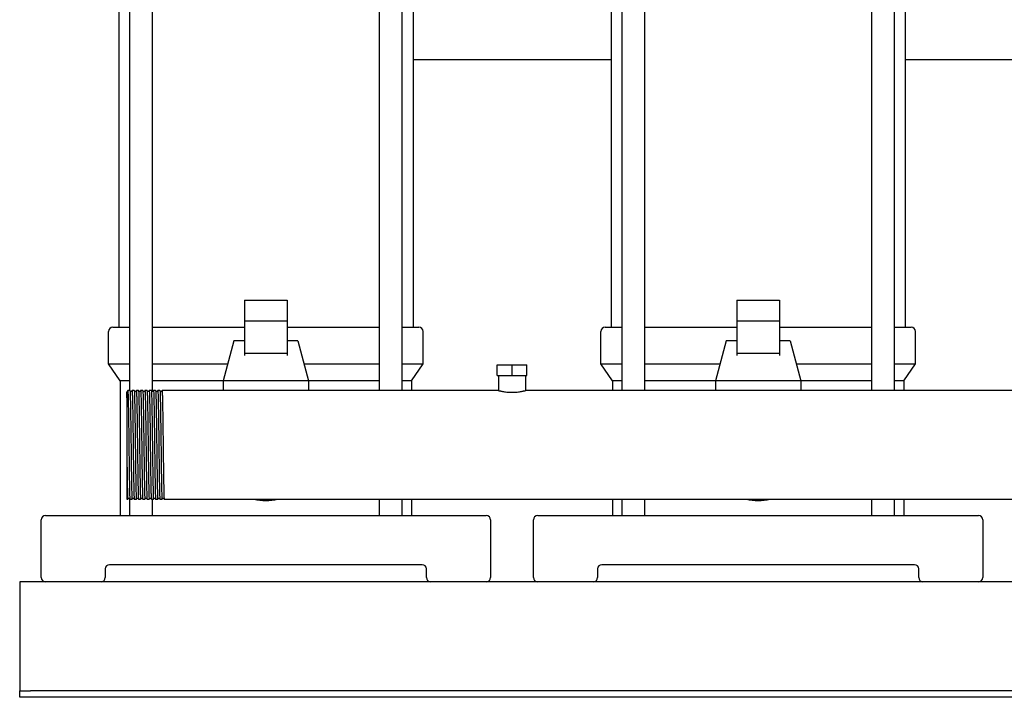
# Model space of a CAD drawing. Header units: millimetres. Extents: x 16 to 1880, y 11 to 1176.
# Tile 1 of 6: x 45 to 505, y 11 to 328. Entities that reach past the tile are written whole.
import ezdxf

# ---------------------------------------------------------------- set-up
doc = ezdxf.new("R2010")
doc.units = ezdxf.units.MM

msp = doc.modelspace()

# ---------------------------------------------------------------- linework, layer by layer
at = {"color": 7, "linetype": 'Continuous', "lineweight": 25}
for p, q in [((91.55, 498.44), (91.55, 184.44)), ((96.58, 498.44), (96.58, 154.84)), ((107.34, 154.33), (107.34, 498.44)), ((213.25, 498.44), (213.25, 154.84)), ((224.01, 154.84), (224.01, 498.44)), ((229.05, 498.44), (229.05, 184.44)), ((321.55, 498.44), (321.55, 184.44)), ((326.58, 498.44), (326.58, 154.84)), ((337.34, 154.84), (337.34, 498.44)), ((443.25, 498.44), (443.25, 154.84)), ((454.01, 154.84), (454.01, 498.44)), ((459.05, 498.44), (459.05, 184.44)), ((321.55, 309.44), (229.05, 309.44)), ((551.55, 309.44), (459.05, 309.44)), ((150.3, 197.13), (150.3, 187.24)), ((150.3, 197.13), (170.3, 197.13)), ((170.3, 197.13), (170.3, 187.24)), ((380.3, 197.13), (380.3, 187.24)), ((380.3, 197.13), (400.3, 197.13)), ((400.3, 197.13), (400.3, 187.24)), ((88.8, 184.44), (96.58, 184.44)), ((107.34, 184.44), (150.3, 184.44)), ((170.3, 187.24), (150.3, 187.24)), ((150.3, 187.24), (150.3, 172.22)), ((170.3, 187.24), (170.3, 172.22)), ((170.3, 184.44), (213.25, 184.44)), ((224.01, 184.44), (231.8, 184.44)), ((318.8, 184.44), (326.58, 184.44)), ((337.34, 184.44), (380.3, 184.44)), ((380.3, 187.24), (380.3, 172.22)), ((400.3, 187.24), (380.3, 187.24)), ((400.3, 187.24), (400.3, 172.22)), ((400.3, 184.44), (443.25, 184.44)), ((454.01, 184.44), (461.8, 184.44)), ((86.8, 167.29), (86.8, 182.44)), ((233.8, 167.29), (233.8, 182.44)), ((316.8, 167.29), (316.8, 182.44)), ((463.8, 167.29), (463.8, 182.44)), ((145.3, 178.09), (140.3, 159.34)), ((150.3, 178.09), (145.3, 178.09)), ((175.3, 178.09), (170.3, 178.09)), ((175.3, 178.09), (180.3, 159.34)), ((375.3, 178.09), (370.3, 159.34)), ((380.3, 178.09), (375.3, 178.09)), ((405.3, 178.09), (400.3, 178.09)), ((405.3, 178.09), (410.3, 159.34)), ((170.3, 172.22), (150.3, 172.22)), ((150.3, 172.22), (150.3, 171.28)), ((170.3, 172.22), (170.3, 171.28)), ((400.3, 172.22), (380.3, 172.22)), ((380.3, 172.22), (380.3, 171.28)), ((400.3, 172.22), (400.3, 171.28)), ((86.8, 167.29), (96.58, 167.29)), ((92.3, 159.44), (86.8, 167.29)), ((107.34, 167.29), (142.42, 167.29)), ((178.18, 167.29), (213.25, 167.29)), ((224.01, 167.29), (233.8, 167.29)), ((228.3, 159.44), (233.8, 167.29)), ((268.3, 161.84), (268.3, 166.84)), ((268.3, 166.84), (275.3, 166.84)), ((275.3, 161.84), (275.3, 166.84)), ((275.3, 166.84), (282.3, 166.84)), ((282.3, 161.84), (282.3, 166.84)), ((316.8, 167.29), (326.58, 167.29)), ((322.3, 159.44), (316.8, 167.29)), ((337.34, 167.29), (372.42, 167.29)), ((408.18, 167.29), (443.25, 167.29)), ((454.01, 167.29), (463.8, 167.29)), ((458.3, 159.44), (463.8, 167.29)), ((268.3, 161.84), (275.3, 161.84)), ((268.95, 161.84), (268.95, 154.84)), ((275.3, 161.84), (282.3, 161.84)), ((281.65, 161.84), (281.65, 154.84)), ((96.58, 159.44), (92.3, 159.44)), ((92.3, 159.44), (92.3, 96.44)), ((140.3, 159.34), (107.34, 159.44)), ((180.3, 159.34), (140.3, 159.34)), ((140.3, 159.34), (140.3, 154.84)), ((213.25, 159.44), (180.3, 159.34)), ((180.3, 159.34), (180.3, 154.84)), ((228.3, 159.44), (224.01, 159.44)), ((228.3, 159.44), (228.3, 154.84)), ((326.58, 159.44), (322.3, 159.44)), ((322.3, 159.44), (322.3, 154.84)), ((370.3, 159.34), (337.34, 159.44)), ((370.3, 159.34), (370.3, 154.84)), ((410.3, 159.34), (370.3, 159.34)), ((443.25, 159.44), (410.3, 159.34)), ((410.3, 159.34), (410.3, 154.84)), ((458.3, 159.44), (454.01, 159.44)), ((458.3, 159.44), (458.3, 154.84)), ((96.8, 154.83), (95.8, 154.84)), ((98.8, 154.83), (97.8, 154.84)), ((100.8, 154.83), (99.8, 154.84)), ((102.8, 154.83), (101.8, 154.84)), ((104.8, 154.83), (103.8, 154.84)), ((106.8, 154.83), (105.8, 154.84)), ((108.8, 154.83), (107.8, 154.84)), ((110.8, 154.83), (109.8, 154.84)), ((112.8, 154.84), (111.8, 154.84)), ((113.8, 154.84), (112.8, 154.84)), ((268.95, 154.84), (113.8, 154.84)), ((695.3, 154.84), (281.65, 154.84)), ((95.3, 129.32), (95.3, 104.04)), ((95.3, 104.04), (95.8, 104.04)), ((96.58, 104.32), (96.58, 96.44)), ((96.8, 104.04), (97.8, 104.04)), ((98.8, 104.04), (99.8, 104.04)), ((100.8, 104.04), (101.8, 104.04)), ((102.8, 104.04), (103.8, 104.04)), ((104.8, 104.04), (105.8, 104.04)), ((106.8, 104.04), (107.8, 104.04)), ((107.34, 96.44), (107.34, 104.04)), ((108.8, 104.04), (109.8, 104.04)), ((110.8, 104.04), (111.8, 104.04)), ((112.8, 104.04), (695.3, 104.04)), ((213.25, 104.04), (213.25, 96.44)), ((224.01, 96.44), (224.01, 104.04)), ((228.3, 104.04), (228.3, 96.44)), ((322.3, 104.04), (322.3, 96.44)), ((326.58, 104.04), (326.58, 96.44)), ((337.34, 96.44), (337.34, 104.04)), ((443.25, 104.04), (443.25, 96.44)), ((454.01, 96.44), (454.01, 104.04)), ((458.3, 104.04), (458.3, 96.44)), ((55.3, 67.44), (55.3, 94.44)), ((57.3, 96.44), (68.3, 96.44)), ((68.3, 96.44), (252.3, 96.44)), ((252.3, 96.44), (263.3, 96.44)), ((265.3, 94.44), (265.3, 67.44)), ((285.3, 67.44), (285.3, 94.44)), ((287.3, 96.44), (298.3, 96.44)), ((298.3, 96.44), (482.3, 96.44)), ((482.3, 96.44), (493.3, 96.44)), ((495.3, 94.44), (495.3, 67.44)), ((85.3, 71.44), (85.3, 67.44)), ((233.3, 73.44), (87.3, 73.44)), ((235.3, 67.44), (235.3, 71.44)), ((315.3, 71.44), (315.3, 67.44)), ((463.3, 73.44), (317.3, 73.44)), ((465.3, 67.44), (465.3, 71.44)), ((905.3, 65.44), (45.3, 65.44)), ((45.3, 65.44), (45.3, 60.44)), ((45.3, 60.44), (45.3, 16.44)), ((45.3, 16.44), (45.3, 14.44)), ((45.3, 11.44), (45.3, 14.44)), ((45.3, 14.44), (50.3, 14.44)), ((900.3, 14.44), (50.3, 14.44)), ((50.3, 11.44), (45.3, 11.44)), ((900.3, 11.44), (50.3, 11.44))]:
    msp.add_line(p, q, dxfattribs=at)
for centre, radius, start, end in [((88.8, 182.44), 2, 90, 180), ((231.8, 182.44), 2, 0, 90), ((318.8, 182.44), 2, 90, 180), ((461.8, 182.44), 2, 0, 90), ((160.3, 129.44), 26, 257.6671, 282.3329), ((390.3, 129.44), 26, 257.6671, 282.3329), ((57.3, 94.44), 2, 90, 180), ((263.3, 94.44), 2, 0, 90), ((287.3, 94.44), 2, 90, 180), ((493.3, 94.44), 2, 0, 90), ((87.3, 71.44), 2, 90, 180), ((233.3, 71.44), 2, 0, 90), ((317.3, 71.44), 2, 90, 180), ((463.3, 71.44), 2, 0, 90), ((57.3, 67.44), 2, 180, 270), ((83.3, 67.44), 2, 270, 0), ((237.3, 67.44), 2, 180, 270), ((263.3, 67.44), 2, 270, 0), ((287.3, 67.44), 2, 180, 270), ((313.3, 67.44), 2, 270, 0), ((467.3, 67.44), 2, 180, 270), ((493.3, 67.44), 2, 270, 0)]:
    msp.add_arc(centre, radius, start, end, dxfattribs=at)
for points, knots in [([(95.3, 151.38), (95.32, 152.14), (95.37, 153.65), (95.42, 154.49), (95.45, 154.33), (95.45, 154.31)], [0, 0, 0, 0, 0.466861, 0.931559, 1, 1, 1, 1]), ([(95.3, 154.28), (95.3, 154.23), (95.3, 154.13), (95.3, 153.48), (95.3, 152.83), (95.3, 152.4), (95.3, 151.92), (95.3, 151.56), (95.3, 151.38)], [0, 0, 0, 0, 0.281976, 0.597701, 0.697627, 0.797843, 0.898564, 1, 1, 1, 1]), ([(95.79, 154.83), (95.74, 154.76), (95.62, 154.61), (95.51, 154.46), (95.45, 154.39)], [0, 0, 0, 0, 0.5, 1, 1, 1, 1]), ([(95.79, 154.83), (95.8, 154.81), (95.82, 155), (95.86, 154.44), (95.92, 153.07), (95.99, 150.69), (96.05, 147.51), (96.11, 143.64), (96.18, 139.22), (96.24, 134.42), (96.28, 131.11), (96.3, 129.44)], [0, 0, 0, 0, 0.010034, 0.133252, 0.257909, 0.381604, 0.504404, 0.628964, 0.753042, 0.875633, 1, 1, 1, 1]), ([(97.14, 154.39), (97.09, 154.46), (96.97, 154.61), (96.86, 154.76), (96.8, 154.83)], [0, 0, 0, 0, 0.4999996, 1, 1, 1, 1]), ([(96.8, 154.83), (96.82, 154.71), (96.86, 154.52), (96.92, 153.04), (96.98, 150.69), (97.04, 147.51), (97.11, 143.64), (97.17, 139.22), (97.23, 134.42), (97.27, 131.11), (97.3, 129.44)], [0, 0, 0, 0, 0.115499, 0.24271, 0.368937, 0.494253, 0.621365, 0.747984, 0.873086, 1, 1, 1, 1]), ([(97.45, 154.39), (97.4, 154.35), (97.3, 154.27), (97.2, 154.35), (97.14, 154.39)], [0, 0, 0, 0, 0.5, 1, 1, 1, 1]), ([(97.79, 154.83), (97.74, 154.76), (97.62, 154.61), (97.51, 154.46), (97.45, 154.39)], [0, 0, 0, 0, 0.5, 1, 1, 1, 1]), ([(97.79, 154.83), (97.8, 154.81), (97.82, 155), (97.86, 154.44), (97.92, 153.07), (97.99, 150.69), (98.05, 147.51), (98.11, 143.64), (98.18, 139.22), (98.24, 134.42), (98.28, 131.11), (98.3, 129.44)], [0, 0, 0, 0, 0.010039, 0.133256, 0.257913, 0.381607, 0.504407, 0.628966, 0.753043, 0.875634, 1, 1, 1, 1]), ([(99.14, 154.39), (99.09, 154.46), (98.97, 154.61), (98.86, 154.76), (98.8, 154.83)], [0, 0, 0, 0, 0.5, 1, 1, 1, 1]), ([(98.8, 154.83), (98.82, 154.71), (98.86, 154.52), (98.92, 153.04), (98.98, 150.69), (99.04, 147.51), (99.11, 143.64), (99.17, 139.22), (99.23, 134.42), (99.27, 131.11), (99.3, 129.44)], [0, 0, 0, 0, 0.115492, 0.242704, 0.368933, 0.494249, 0.621362, 0.747982, 0.873085, 1, 1, 1, 1]), ([(99.45, 154.39), (99.4, 154.35), (99.3, 154.27), (99.2, 154.35), (99.14, 154.39)], [0, 0, 0, 0, 0.5, 1, 1, 1, 1]), ([(99.79, 154.83), (99.74, 154.76), (99.62, 154.61), (99.51, 154.46), (99.45, 154.39)], [0, 0, 0, 0, 0.5, 1, 1, 1, 1]), ([(99.79, 154.83), (99.8, 154.81), (99.82, 155), (99.86, 154.44), (99.92, 153.07), (99.99, 150.69), (100.05, 147.51), (100.11, 143.64), (100.18, 139.22), (100.24, 134.42), (100.28, 131.11), (100.3, 129.44)], [0, 0, 0, 0, 0.010054, 0.13327, 0.257924, 0.381616, 0.504414, 0.628972, 0.753047, 0.875636, 1, 1, 1, 1]), ([(101.14, 154.39), (101.09, 154.46), (100.97, 154.61), (100.86, 154.76), (100.8, 154.83)], [0, 0, 0, 0, 0.5, 1, 1, 1, 1]), ([(100.8, 154.83), (100.82, 154.71), (100.86, 154.52), (100.92, 153.04), (100.98, 150.69), (101.04, 147.51), (101.11, 143.64), (101.17, 139.22), (101.23, 134.42), (101.27, 131.11), (101.3, 129.44)], [0, 0, 0, 0, 0.115478, 0.242692, 0.368923, 0.494241, 0.621356, 0.747978, 0.873083, 1, 1, 1, 1]), ([(101.45, 154.39), (101.4, 154.35), (101.3, 154.27), (101.2, 154.35), (101.14, 154.39)], [0, 0, 0, 0, 0.5, 1, 1, 1, 1]), ([(101.79, 154.83), (101.74, 154.76), (101.62, 154.61), (101.51, 154.46), (101.45, 154.39)], [0, 0, 0, 0, 0.5000004, 1, 1, 1, 1]), ([(101.79, 154.83), (101.8, 154.81), (101.82, 155), (101.86, 154.44), (101.92, 153.07), (101.99, 150.69), (102.05, 147.51), (102.11, 143.64), (102.18, 139.22), (102.24, 134.42), (102.28, 131.11), (102.3, 129.44)], [0, 0, 0, 0, 0.010016, 0.133237, 0.257896, 0.381593, 0.504395, 0.628958, 0.753038, 0.875631, 1, 1, 1, 1]), ([(103.14, 154.39), (103.09, 154.46), (102.97, 154.61), (102.86, 154.76), (102.8, 154.83)], [0, 0, 0, 0, 0.5, 1, 1, 1, 1]), ([(102.8, 154.83), (102.82, 154.71), (102.86, 154.52), (102.92, 153.04), (102.98, 150.69), (103.04, 147.51), (103.11, 143.64), (103.17, 139.22), (103.23, 134.42), (103.27, 131.11), (103.3, 129.44)], [0, 0, 0, 0, 0.115506, 0.242716, 0.368943, 0.494257, 0.621368, 0.747986, 0.873087, 1, 1, 1, 1]), ([(103.45, 154.39), (103.4, 154.35), (103.3, 154.27), (103.2, 154.35), (103.14, 154.39)], [0, 0, 0, 0, 0.5, 1, 1, 1, 1]), ([(103.79, 154.83), (103.74, 154.76), (103.62, 154.61), (103.51, 154.46), (103.45, 154.39)], [0, 0, 0, 0, 0.5, 1, 1, 1, 1]), ([(103.79, 154.83), (103.8, 154.81), (103.82, 155), (103.86, 154.44), (103.92, 153.07), (103.99, 150.69), (104.05, 147.51), (104.11, 143.64), (104.18, 139.22), (104.24, 134.42), (104.28, 131.11), (104.3, 129.44)], [0, 0, 0, 0, 0.010033, 0.133252, 0.257909, 0.381603, 0.504404, 0.628964, 0.753042, 0.875633, 1, 1, 1, 1]), ([(105.14, 154.39), (105.09, 154.46), (104.97, 154.61), (104.86, 154.76), (104.8, 154.83)], [0, 0, 0, 0, 0.5, 1, 1, 1, 1]), ([(104.8, 154.83), (104.82, 154.71), (104.86, 154.52), (104.92, 153.04), (104.98, 150.69), (105.04, 147.51), (105.11, 143.64), (105.17, 139.22), (105.23, 134.42), (105.27, 131.11), (105.3, 129.44)], [0, 0, 0, 0, 0.115499, 0.242709, 0.368937, 0.494253, 0.621365, 0.747984, 0.873086, 1, 1, 1, 1]), ([(105.45, 154.39), (105.4, 154.35), (105.3, 154.27), (105.2, 154.35), (105.14, 154.39)], [0, 0, 0, 0, 0.5, 1, 1, 1, 1]), ([(105.79, 154.83), (105.74, 154.76), (105.62, 154.61), (105.51, 154.46), (105.45, 154.39)], [0, 0, 0, 0, 0.5, 1, 1, 1, 1]), ([(105.79, 154.83), (105.8, 154.81), (105.82, 155), (105.86, 154.44), (105.92, 153.07), (105.99, 150.69), (106.05, 147.51), (106.11, 143.64), (106.18, 139.22), (106.24, 134.42), (106.28, 131.11), (106.3, 129.44)], [0, 0, 0, 0, 0.010038, 0.133256, 0.257912, 0.381606, 0.504406, 0.628966, 0.753043, 0.875634, 1, 1, 1, 1]), ([(107.14, 154.39), (107.09, 154.46), (106.97, 154.61), (106.86, 154.76), (106.8, 154.83)], [0, 0, 0, 0, 0.5, 1, 1, 1, 1]), ([(106.8, 154.83), (106.82, 154.71), (106.86, 154.52), (106.92, 153.04), (106.98, 150.69), (107.04, 147.51), (107.11, 143.64), (107.17, 139.22), (107.23, 134.42), (107.27, 131.11), (107.3, 129.44)], [0, 0, 0, 0, 0.115489, 0.242701, 0.368931, 0.494248, 0.621361, 0.747981, 0.873085, 1, 1, 1, 1]), ([(107.45, 154.39), (107.4, 154.35), (107.3, 154.27), (107.2, 154.35), (107.14, 154.39)], [0, 0, 0, 0, 0.5, 1, 1, 1, 1]), ([(107.79, 154.83), (107.74, 154.76), (107.62, 154.61), (107.51, 154.46), (107.45, 154.39)], [0, 0, 0, 0, 0.5, 1, 1, 1, 1]), ([(107.79, 154.83), (107.8, 154.81), (107.82, 155), (107.86, 154.44), (107.92, 153.07), (107.99, 150.69), (108.05, 147.51), (108.11, 143.64), (108.18, 139.22), (108.24, 134.42), (108.28, 131.11), (108.3, 129.44)], [0, 0, 0, 0, 0.010053, 0.133269, 0.257923, 0.381615, 0.504414, 0.628971, 0.753047, 0.875636, 1, 1, 1, 1]), ([(109.14, 154.39), (109.09, 154.46), (108.97, 154.61), (108.86, 154.76), (108.8, 154.83)], [0, 0, 0, 0, 0.5, 1, 1, 1, 1]), ([(108.8, 154.83), (108.82, 154.71), (108.86, 154.52), (108.92, 153.04), (108.98, 150.69), (109.04, 147.51), (109.11, 143.64), (109.17, 139.22), (109.23, 134.42), (109.27, 131.11), (109.3, 129.44)], [0, 0, 0, 0, 0.115519, 0.242727, 0.368952, 0.494265, 0.621373, 0.74799, 0.873089, 1, 1, 1, 1]), ([(109.45, 154.39), (109.4, 154.35), (109.3, 154.27), (109.2, 154.35), (109.14, 154.39)], [0, 0, 0, 0, 0.5, 1, 1, 1, 1]), ([(109.79, 154.83), (109.74, 154.76), (109.62, 154.61), (109.51, 154.46), (109.45, 154.39)], [0, 0, 0, 0, 0.5, 1, 1, 1, 1]), ([(109.79, 154.83), (109.8, 154.81), (109.82, 155), (109.86, 154.44), (109.92, 153.07), (109.99, 150.69), (110.05, 147.51), (110.11, 143.64), (110.18, 139.22), (110.24, 134.42), (110.28, 131.11), (110.3, 129.44)], [0, 0, 0, 0, 0.010015, 0.133236, 0.257895, 0.381592, 0.504395, 0.628957, 0.753037, 0.875631, 1, 1, 1, 1]), ([(111.14, 154.39), (111.09, 154.46), (110.97, 154.61), (110.86, 154.76), (110.8, 154.83)], [0, 0, 0, 0, 0.5, 1, 1, 1, 1]), ([(110.8, 154.83), (110.82, 154.71), (110.86, 154.52), (110.92, 153.04), (110.98, 150.69), (111.04, 147.51), (111.11, 143.64), (111.17, 139.22), (111.23, 134.42), (111.27, 131.11), (111.3, 129.44)], [0, 0, 0, 0, 0.115504, 0.242714, 0.368941, 0.494256, 0.621367, 0.747985, 0.873087, 1, 1, 1, 1]), ([(111.45, 154.39), (111.4, 154.35), (111.3, 154.27), (111.2, 154.35), (111.14, 154.39)], [0, 0, 0, 0, 0.5, 1, 1, 1, 1]), ([(111.79, 154.83), (111.74, 154.76), (111.62, 154.61), (111.51, 154.46), (111.45, 154.39)], [0, 0, 0, 0, 0.5, 1, 1, 1, 1]), ([(111.79, 154.83), (111.8, 154.81), (111.82, 155), (111.86, 154.44), (111.92, 153.07), (111.99, 150.69), (112.05, 147.51), (112.11, 143.64), (112.18, 139.22), (112.24, 134.42), (112.28, 131.11), (112.3, 129.44)], [0, 0, 0, 0, 0.010032, 0.133251, 0.257908, 0.381603, 0.504404, 0.628964, 0.753042, 0.875633, 1, 1, 1, 1]), ([(268.95, 154.84), (268.95, 154.84), (268.95, 154.84), (268.96, 154.83), (268.99, 154.83), (269.02, 154.82), (269.06, 154.81), (269.12, 154.79), (269.18, 154.78), (269.25, 154.76), (269.34, 154.74), (269.47, 154.71), (269.69, 154.66), (269.99, 154.6), (270.36, 154.52), (270.92, 154.41), (271.74, 154.28), (272.86, 154.14), (274.06, 154.05), (275.3, 154.02), (276.53, 154.05), (277.74, 154.14), (278.85, 154.28), (279.68, 154.41), (280.23, 154.52), (280.6, 154.6), (280.91, 154.66), (281.16, 154.72), (281.35, 154.76), (281.48, 154.8), (281.58, 154.82), (281.64, 154.83), (281.64, 154.84), (281.65, 154.84)], [0, 0, 0, 0, 0.011909, 0.023952, 0.036128, 0.04844, 0.060888, 0.073473, 0.086197, 0.09906, 0.112063, 0.125207, 0.154905, 0.187573, 0.214148, 0.250266, 0.312635, 0.375088, 0.439343, 0.499881, 0.560491, 0.624824, 0.687383, 0.749926, 0.78584, 0.812313, 0.845157, 0.875009, 0.901106, 0.926646, 0.951636, 0.976085, 1, 1, 1, 1]), ([(95.3, 151.38), (95.3, 151.3), (95.3, 151.15), (95.3, 150.91), (95.3, 150.66), (95.3, 150.41), (95.3, 150.15), (95.3, 149.88), (95.3, 149.39), (95.3, 148.61), (95.3, 147.12), (95.3, 145.03), (95.3, 142.33), (95.3, 139.34), (95.3, 137.1), (95.3, 135.67), (95.3, 135.27), (95.3, 134.8), (95.3, 134.24), (95.3, 133.62), (95.3, 132.91), (95.3, 132.12), (95.3, 131.26), (95.3, 130.32), (95.3, 129.66), (95.3, 129.32)], [0, 0, 0, 0, 0.018137, 0.036189, 0.054152, 0.072025, 0.089804, 0.107486, 0.125071, 0.184634, 0.250044, 0.375711, 0.499832, 0.614195, 0.749714, 0.762277, 0.777571, 0.795613, 0.816419, 0.840005, 0.866388, 0.895576, 0.927577, 0.962389, 1, 1, 1, 1]), ([(95.3, 129.32), (95.32, 127.65), (95.36, 124.34), (95.42, 119.56), (95.48, 115.16), (95.55, 111.3), (95.61, 108.14), (95.67, 105.77), (95.74, 104.42), (95.78, 103.87), (95.8, 104.06), (95.8, 104.04)], [0, 0, 0, 0, 0.124519, 0.247276, 0.371565, 0.496292, 0.619244, 0.743149, 0.867983, 0.991348, 1, 1, 1, 1]), ([(96.3, 129.44), (96.32, 127.76), (96.34, 126.08), (96.37, 123.64), (96.38, 122.84), (96.4, 121.66), (96.4, 121.28), (96.41, 120.5), (96.42, 120.12), (96.44, 118.21), (96.46, 116.73), (96.51, 113.94), (96.53, 112.64), (96.56, 110.87), (96.57, 110.31), (96.59, 109.27), (96.6, 108.78), (96.63, 107.41), (96.65, 106.62), (96.69, 105.33), (96.72, 104.84), (96.76, 104.2), (96.78, 104.04), (96.8, 104.04)], [0, 0, 0, 0, 0.125, 0.125, 0.1875, 0.1875, 0.21875, 0.21875, 0.25, 0.25, 0.375, 0.375, 0.5, 0.5, 0.5625, 0.5625, 0.625, 0.625, 0.75, 0.75, 0.875, 0.875, 1, 1, 1, 1]), ([(97.3, 129.44), (97.32, 127.77), (97.36, 124.45), (97.42, 119.66), (97.48, 115.23), (97.55, 111.36), (97.61, 108.19), (97.67, 105.8), (97.73, 104.43), (97.78, 103.88), (97.8, 104.06), (97.8, 104.04)], [0, 0, 0, 0, 0.124366, 0.246957, 0.371034, 0.495593, 0.618394, 0.742087, 0.866744, 0.989962, 1, 1, 1, 1]), ([(98.3, 129.44), (98.32, 127.76), (98.34, 126.08), (98.37, 123.64), (98.38, 122.84), (98.4, 121.66), (98.4, 121.28), (98.41, 120.5), (98.42, 120.12), (98.44, 118.21), (98.46, 116.73), (98.51, 113.94), (98.53, 112.64), (98.56, 110.87), (98.57, 110.31), (98.59, 109.27), (98.6, 108.78), (98.63, 107.41), (98.65, 106.62), (98.69, 105.33), (98.72, 104.84), (98.76, 104.2), (98.78, 104.04), (98.8, 104.04)], [0, 0, 0, 0, 0.125, 0.125, 0.1875, 0.1875, 0.21875, 0.21875, 0.25, 0.25, 0.375, 0.375, 0.5, 0.5, 0.5625, 0.5625, 0.625, 0.625, 0.75, 0.75, 0.875, 0.875, 1, 1, 1, 1]), ([(99.3, 129.44), (99.32, 127.77), (99.36, 124.45), (99.42, 119.66), (99.48, 115.23), (99.55, 111.36), (99.61, 108.19), (99.67, 105.8), (99.73, 104.43), (99.78, 103.88), (99.8, 104.06), (99.8, 104.04)], [0, 0, 0, 0, 0.124364, 0.246953, 0.371028, 0.495586, 0.618384, 0.742076, 0.866731, 0.989947, 1, 1, 1, 1]), ([(100.3, 129.44), (100.32, 127.76), (100.34, 126.08), (100.37, 123.64), (100.38, 122.84), (100.4, 121.66), (100.4, 121.28), (100.41, 120.5), (100.42, 120.12), (100.44, 118.21), (100.46, 116.73), (100.51, 113.94), (100.53, 112.64), (100.56, 110.87), (100.57, 110.31), (100.59, 109.27), (100.6, 108.78), (100.63, 107.41), (100.65, 106.62), (100.69, 105.33), (100.72, 104.84), (100.76, 104.2), (100.78, 104.04), (100.8, 104.04)], [0, 0, 0, 0, 0.125, 0.125, 0.1875, 0.1875, 0.21875, 0.21875, 0.25, 0.25, 0.375, 0.375, 0.5, 0.5, 0.5625, 0.5625, 0.625, 0.625, 0.75, 0.75, 0.875, 0.875, 1, 1, 1, 1]), ([(101.3, 129.44), (101.32, 127.77), (101.36, 124.45), (101.42, 119.66), (101.48, 115.23), (101.55, 111.36), (101.61, 108.19), (101.67, 105.8), (101.73, 104.43), (101.78, 103.88), (101.8, 104.06), (101.8, 104.08)], [0, 0, 0, 0, 0.124368, 0.246961, 0.371041, 0.495602, 0.618405, 0.742101, 0.866759, 0.989979, 1, 1, 1, 1]), ([(102.3, 129.44), (102.32, 127.76), (102.34, 126.08), (102.37, 123.64), (102.38, 122.84), (102.4, 121.66), (102.4, 121.28), (102.41, 120.5), (102.42, 120.12), (102.44, 118.21), (102.46, 116.73), (102.51, 113.94), (102.53, 112.64), (102.56, 110.87), (102.57, 110.31), (102.59, 109.27), (102.6, 108.78), (102.63, 107.41), (102.65, 106.62), (102.69, 105.33), (102.72, 104.84), (102.76, 104.2), (102.78, 104.04), (102.8, 104.04)], [0, 0, 0, 0, 0.125, 0.125, 0.1875, 0.1875, 0.21875, 0.21875, 0.25, 0.25, 0.375, 0.375, 0.5, 0.5, 0.5625, 0.5625, 0.625, 0.625, 0.75, 0.75, 0.875, 0.875, 1, 1, 1, 1]), ([(103.3, 129.44), (103.32, 127.77), (103.36, 124.45), (103.42, 119.66), (103.48, 115.23), (103.55, 111.36), (103.61, 108.19), (103.67, 105.8), (103.73, 104.43), (103.78, 103.88), (103.8, 104.06), (103.8, 104.08)], [0, 0, 0, 0, 0.124366, 0.246957, 0.371035, 0.495595, 0.618395, 0.742089, 0.866746, 0.989964, 1, 1, 1, 1]), ([(104.3, 129.44), (104.32, 127.76), (104.34, 126.08), (104.37, 123.64), (104.38, 122.84), (104.4, 121.66), (104.4, 121.28), (104.41, 120.5), (104.42, 120.12), (104.44, 118.21), (104.46, 116.73), (104.51, 113.94), (104.53, 112.64), (104.56, 110.87), (104.57, 110.31), (104.59, 109.27), (104.6, 108.78), (104.63, 107.41), (104.65, 106.62), (104.69, 105.33), (104.72, 104.84), (104.76, 104.2), (104.78, 104.04), (104.8, 104.04)], [0, 0, 0, 0, 0.125, 0.125, 0.1875, 0.1875, 0.21875, 0.21875, 0.25, 0.25, 0.375, 0.375, 0.5, 0.5, 0.5625, 0.5625, 0.625, 0.625, 0.75, 0.75, 0.875, 0.875, 1, 1, 1, 1]), ([(105.3, 129.44), (105.32, 127.77), (105.36, 124.45), (105.42, 119.66), (105.48, 115.23), (105.55, 111.36), (105.61, 108.19), (105.67, 105.8), (105.73, 104.43), (105.78, 103.88), (105.8, 104.06), (105.8, 104.04)], [0, 0, 0, 0, 0.124366, 0.246956, 0.371033, 0.495592, 0.618392, 0.742086, 0.866742, 0.98996, 1, 1, 1, 1]), ([(106.3, 129.44), (106.32, 127.76), (106.34, 126.08), (106.37, 123.64), (106.38, 122.84), (106.4, 121.66), (106.4, 121.28), (106.41, 120.5), (106.42, 120.12), (106.44, 118.21), (106.46, 116.73), (106.51, 113.94), (106.53, 112.64), (106.56, 110.87), (106.57, 110.31), (106.59, 109.27), (106.6, 108.78), (106.63, 107.41), (106.65, 106.62), (106.69, 105.33), (106.72, 104.84), (106.76, 104.2), (106.78, 104.04), (106.8, 104.04)], [0, 0, 0, 0, 0.125, 0.125, 0.1875, 0.1875, 0.21875, 0.21875, 0.25, 0.25, 0.375, 0.375, 0.5, 0.5, 0.5625, 0.5625, 0.625, 0.625, 0.75, 0.75, 0.875, 0.875, 1, 1, 1, 1]), ([(107.3, 129.44), (107.32, 127.77), (107.36, 124.45), (107.42, 119.66), (107.48, 115.23), (107.55, 111.36), (107.61, 108.19), (107.67, 105.8), (107.73, 104.43), (107.78, 103.88), (107.8, 104.06), (107.8, 104.08)], [0, 0, 0, 0, 0.124364, 0.246952, 0.371027, 0.495584, 0.618382, 0.742074, 0.866728, 0.989944, 1, 1, 1, 1]), ([(108.3, 129.44), (108.32, 127.76), (108.34, 126.08), (108.37, 123.64), (108.38, 122.84), (108.4, 121.66), (108.4, 121.28), (108.41, 120.5), (108.42, 120.12), (108.44, 118.21), (108.46, 116.73), (108.51, 113.94), (108.53, 112.64), (108.56, 110.87), (108.57, 110.31), (108.59, 109.27), (108.6, 108.78), (108.63, 107.41), (108.65, 106.62), (108.69, 105.33), (108.72, 104.84), (108.76, 104.2), (108.78, 104.04), (108.8, 104.04)], [0, 0, 0, 0, 0.125, 0.125, 0.1875, 0.1875, 0.21875, 0.21875, 0.25, 0.25, 0.375, 0.375, 0.5, 0.5, 0.5625, 0.5625, 0.625, 0.625, 0.75, 0.75, 0.875, 0.875, 1, 1, 1, 1]), ([(109.3, 129.44), (109.32, 127.77), (109.36, 124.45), (109.42, 119.66), (109.48, 115.23), (109.55, 111.36), (109.61, 108.19), (109.67, 105.8), (109.73, 104.43), (109.78, 103.88), (109.8, 104.06), (109.8, 104.04)], [0, 0, 0, 0, 0.124368, 0.24696, 0.371039, 0.495601, 0.618402, 0.742098, 0.866756, 0.989976, 1, 1, 1, 1]), ([(110.3, 129.44), (110.32, 127.76), (110.34, 126.08), (110.37, 123.64), (110.38, 122.84), (110.4, 121.66), (110.4, 121.28), (110.41, 120.5), (110.42, 120.12), (110.44, 118.21), (110.46, 116.73), (110.51, 113.94), (110.53, 112.64), (110.56, 110.87), (110.57, 110.31), (110.59, 109.27), (110.6, 108.78), (110.63, 107.41), (110.65, 106.62), (110.69, 105.33), (110.72, 104.84), (110.76, 104.2), (110.78, 104.04), (110.8, 104.04)], [0, 0, 0, 0, 0.125, 0.125, 0.1875, 0.1875, 0.21875, 0.21875, 0.25, 0.25, 0.375, 0.375, 0.5, 0.5, 0.5625, 0.5625, 0.625, 0.625, 0.75, 0.75, 0.875, 0.875, 1, 1, 1, 1]), ([(111.3, 129.44), (111.32, 127.77), (111.36, 124.45), (111.42, 119.66), (111.48, 115.23), (111.55, 111.36), (111.61, 108.19), (111.67, 105.8), (111.73, 104.43), (111.78, 103.88), (111.8, 104.06), (111.8, 104.04)], [0, 0, 0, 0, 0.124366, 0.246957, 0.371034, 0.495594, 0.618394, 0.742088, 0.866745, 0.989963, 1, 1, 1, 1]), ([(112.3, 129.44), (112.32, 127.76), (112.34, 126.08), (112.37, 123.64), (112.38, 122.84), (112.4, 121.66), (112.4, 121.28), (112.41, 120.5), (112.42, 120.12), (112.44, 118.21), (112.46, 116.73), (112.51, 113.94), (112.53, 112.64), (112.56, 110.87), (112.57, 110.31), (112.59, 109.27), (112.6, 108.78), (112.63, 107.41), (112.65, 106.62), (112.69, 105.33), (112.72, 104.84), (112.76, 104.2), (112.78, 104.04), (112.8, 104.04)], [0, 0, 0, 0, 0.125, 0.125, 0.1875, 0.1875, 0.21875, 0.21875, 0.25, 0.25, 0.375, 0.375, 0.5, 0.5, 0.5625, 0.5625, 0.625, 0.625, 0.75, 0.75, 0.875, 0.875, 1, 1, 1, 1]), ([(95.8, 104.04), (95.86, 104.11), (95.97, 104.26), (96.09, 104.41), (96.14, 104.49)], [0, 0, 0, 0, 0.5000004, 1, 1, 1, 1]), ([(96.14, 104.49), (96.2, 104.52), (96.3, 104.6), (96.4, 104.52), (96.45, 104.49)], [0, 0, 0, 0, 0.4999997, 1, 1, 1, 1]), ([(96.45, 104.49), (96.51, 104.41), (96.62, 104.26), (96.74, 104.11), (96.79, 104.04)], [0, 0, 0, 0, 0.5, 1, 1, 1, 1]), ([(97.8, 104.04), (97.86, 104.11), (97.97, 104.26), (98.09, 104.41), (98.14, 104.49)], [0, 0, 0, 0, 0.5, 1, 1, 1, 1]), ([(98.14, 104.49), (98.2, 104.52), (98.3, 104.6), (98.4, 104.52), (98.45, 104.49)], [0, 0, 0, 0, 0.5, 1, 1, 1, 1]), ([(98.45, 104.49), (98.51, 104.41), (98.62, 104.26), (98.74, 104.11), (98.79, 104.04)], [0, 0, 0, 0, 0.5, 1, 1, 1, 1]), ([(99.8, 104.04), (99.86, 104.11), (99.97, 104.26), (100.09, 104.41), (100.14, 104.49)], [0, 0, 0, 0, 0.5, 1, 1, 1, 1]), ([(100.14, 104.49), (100.2, 104.52), (100.3, 104.6), (100.4, 104.52), (100.45, 104.49)], [0, 0, 0, 0, 0.5, 1, 1, 1, 1]), ([(100.45, 104.49), (100.51, 104.41), (100.62, 104.26), (100.74, 104.11), (100.79, 104.04)], [0, 0, 0, 0, 0.5, 1, 1, 1, 1]), ([(101.8, 104.04), (101.86, 104.11), (101.97, 104.26), (102.09, 104.41), (102.14, 104.49)], [0, 0, 0, 0, 0.5, 1, 1, 1, 1]), ([(102.14, 104.49), (102.2, 104.52), (102.3, 104.6), (102.4, 104.52), (102.45, 104.49)], [0, 0, 0, 0, 0.5, 1, 1, 1, 1]), ([(102.45, 104.49), (102.51, 104.41), (102.62, 104.26), (102.74, 104.11), (102.79, 104.04)], [0, 0, 0, 0, 0.5, 1, 1, 1, 1]), ([(103.8, 104.04), (103.86, 104.11), (103.97, 104.26), (104.09, 104.41), (104.14, 104.49)], [0, 0, 0, 0, 0.5, 1, 1, 1, 1]), ([(104.14, 104.49), (104.2, 104.52), (104.3, 104.6), (104.4, 104.52), (104.45, 104.49)], [0, 0, 0, 0, 0.5, 1, 1, 1, 1]), ([(104.45, 104.49), (104.51, 104.41), (104.62, 104.26), (104.74, 104.11), (104.79, 104.04)], [0, 0, 0, 0, 0.5, 1, 1, 1, 1]), ([(105.8, 104.04), (105.86, 104.11), (105.97, 104.26), (106.09, 104.41), (106.14, 104.49)], [0, 0, 0, 0, 0.5, 1, 1, 1, 1]), ([(106.14, 104.49), (106.2, 104.52), (106.3, 104.6), (106.4, 104.52), (106.45, 104.49)], [0, 0, 0, 0, 0.5, 1, 1, 1, 1]), ([(106.45, 104.49), (106.51, 104.41), (106.62, 104.26), (106.74, 104.11), (106.79, 104.04)], [0, 0, 0, 0, 0.5, 1, 1, 1, 1]), ([(107.8, 104.04), (107.86, 104.11), (107.97, 104.26), (108.09, 104.41), (108.14, 104.49)], [0, 0, 0, 0, 0.5, 1, 1, 1, 1]), ([(108.14, 104.49), (108.2, 104.52), (108.3, 104.6), (108.4, 104.52), (108.45, 104.49)], [0, 0, 0, 0, 0.5, 1, 1, 1, 1]), ([(108.45, 104.49), (108.51, 104.41), (108.62, 104.26), (108.74, 104.11), (108.79, 104.04)], [0, 0, 0, 0, 0.4999996, 1, 1, 1, 1]), ([(109.8, 104.04), (109.86, 104.11), (109.97, 104.26), (110.09, 104.41), (110.14, 104.49)], [0, 0, 0, 0, 0.5, 1, 1, 1, 1]), ([(110.14, 104.49), (110.2, 104.52), (110.3, 104.6), (110.4, 104.52), (110.45, 104.49)], [0, 0, 0, 0, 0.5, 1, 1, 1, 1]), ([(110.45, 104.49), (110.51, 104.41), (110.62, 104.26), (110.74, 104.11), (110.79, 104.04)], [0, 0, 0, 0, 0.5, 1, 1, 1, 1]), ([(111.8, 104.04), (111.86, 104.11), (111.97, 104.26), (112.09, 104.41), (112.14, 104.49)], [0, 0, 0, 0, 0.5, 1, 1, 1, 1]), ([(112.14, 104.49), (112.2, 104.52), (112.3, 104.6), (112.4, 104.52), (112.45, 104.49)], [0, 0, 0, 0, 0.5, 1, 1, 1, 1]), ([(112.45, 104.49), (112.51, 104.41), (112.62, 104.26), (112.74, 104.11), (112.79, 104.04)], [0, 0, 0, 0, 0.4999996, 1, 1, 1, 1])]:
    msp.add_open_spline(points, degree=3, knots=knots, dxfattribs=at)

doc.saveas('drawing.dxf')
